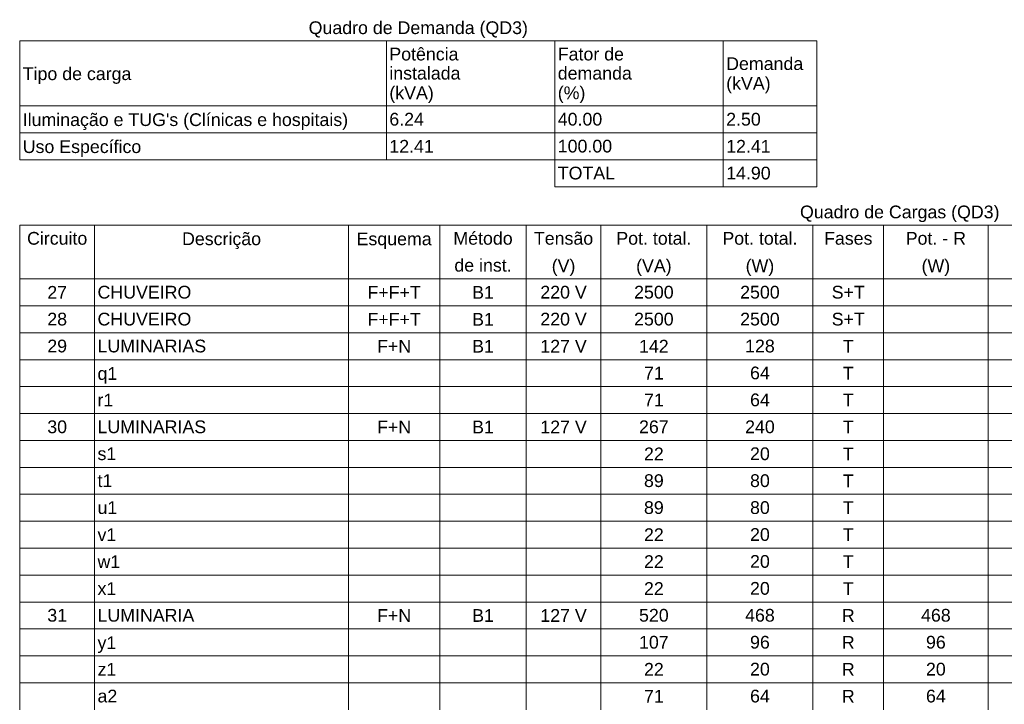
# Model space of a CAD drawing. Header units: feet. Extents: x -18 to 1038, y -110 to 48.
# Tile 118 of 199: x 791.01 to 799.53, y -74.47 to -68.56. Entities that reach past the tile are written whole.
import ezdxf

# ---------------------------------------------------------------- set-up
doc = ezdxf.new("R2010")
doc.units = ezdxf.units.FT
doc.header["$MEASUREMENT"] = 0
doc.layers.add('DI-Tabelas', color=7, linetype='Continuous', lineweight=5)
doc.styles.add('Arial', font='arial.ttf')

msp = doc.modelspace()

# ---------------------------------------------------------------- linework, layer by layer
at = {"layer": 'DI-Tabelas'}
for p, q in [((797.9051, -68.7387), (791.0156, -68.7387)), ((791.0156, -69.3013), (791.0156, -68.7387)), ((794.1852, -68.7387), (794.1852, -69.3013)), ((795.6413, -68.7387), (795.6413, -69.3013)), ((797.0973, -68.7387), (797.0973, -69.3013)), ((797.9051, -68.7387), (797.9051, -69.3013)), ((794.1852, -69.3013), (791.0156, -69.3013)), ((791.0156, -69.5339), (791.0156, -69.3013)), ((791.0156, -69.3013), (794.1852, -69.3013)), ((795.6413, -69.3013), (794.1852, -69.3013)), ((794.1852, -69.3013), (794.1852, -69.5339)), ((794.1852, -69.3013), (795.6413, -69.3013)), ((797.0973, -69.3013), (795.6413, -69.3013)), ((795.6413, -69.3013), (795.6413, -69.5339)), ((795.6413, -69.3013), (797.0973, -69.3013)), ((797.9051, -69.3013), (797.0973, -69.3013)), ((797.0973, -69.3013), (797.0973, -69.5339)), ((797.0973, -69.3013), (797.9051, -69.3013)), ((797.9051, -69.3013), (797.9051, -69.5339)), ((794.1852, -69.5339), (791.0156, -69.5339)), ((791.0156, -69.7665), (791.0156, -69.5339)), ((795.6413, -69.5339), (794.1852, -69.5339)), ((794.1852, -69.5339), (794.1852, -69.7665)), ((797.0973, -69.5339), (795.6413, -69.5339)), ((795.6413, -69.5339), (795.6413, -69.7665)), ((797.9051, -69.5339), (797.0973, -69.5339)), ((797.0973, -69.5339), (797.0973, -69.7665)), ((797.9051, -69.5339), (797.9051, -69.7665)), ((794.1852, -69.7665), (791.0156, -69.7665)), ((795.6413, -69.7665), (794.1852, -69.7665)), ((797.0973, -69.7665), (795.6413, -69.7665)), ((795.6413, -69.7665), (795.6413, -69.9991)), ((797.9051, -69.7665), (797.0973, -69.7665)), ((797.0973, -69.7665), (797.0973, -69.9991)), ((797.9051, -69.7665), (797.9051, -69.9991)), ((797.0973, -69.9991), (795.6413, -69.9991)), ((797.9051, -69.9991), (797.0973, -69.9991)), ((806.2313, -70.3304), (791.0144, -70.3304)), ((791.0144, -70.563), (791.0144, -70.3304)), ((791.6623, -70.3304), (791.6623, -70.563)), ((793.857, -70.3304), (793.857, -70.563)), ((794.6461, -70.3304), (794.6461, -70.563)), ((795.394, -70.3304), (795.394, -70.563)), ((796.0387, -70.3304), (796.0387, -70.563)), ((796.9556, -70.3304), (796.9556, -70.563)), ((797.8725, -70.3304), (797.8725, -70.563)), ((798.4831, -70.3304), (798.4831, -70.563)), ((799.3871, -70.3304), (799.3871, -70.563)), ((791.0144, -70.7956), (791.0144, -70.563)), ((791.6623, -70.563), (791.6623, -70.7956)), ((793.857, -70.563), (793.857, -70.7956)), ((794.6461, -70.563), (794.6461, -70.7956)), ((795.394, -70.563), (795.394, -70.7956)), ((796.0387, -70.563), (796.0387, -70.7956)), ((796.9556, -70.563), (796.9556, -70.7956)), ((797.8725, -70.563), (797.8725, -70.7956)), ((798.4831, -70.563), (798.4831, -70.7956)), ((799.3871, -70.563), (799.3871, -70.7956)), ((791.6623, -70.7956), (791.0144, -70.7956)), ((791.0144, -71.0282), (791.0144, -70.7956)), ((791.0144, -70.7956), (791.6623, -70.7956)), ((793.857, -70.7956), (791.6623, -70.7956)), ((791.6623, -70.7956), (791.6623, -71.0282)), ((791.6623, -70.7956), (793.857, -70.7956)), ((794.6461, -70.7956), (793.857, -70.7956)), ((793.857, -70.7956), (793.857, -71.0282)), ((793.857, -70.7956), (794.6461, -70.7956)), ((795.394, -70.7956), (794.6461, -70.7956)), ((794.6461, -70.7956), (794.6461, -71.0282)), ((794.6461, -70.7956), (795.394, -70.7956)), ((796.0387, -70.7956), (795.394, -70.7956)), ((795.394, -70.7956), (795.394, -71.0282)), ((795.394, -70.7956), (796.0387, -70.7956)), ((796.9556, -70.7956), (796.0387, -70.7956)), ((796.0387, -70.7956), (796.0387, -71.0282)), ((796.0387, -70.7956), (796.9556, -70.7956)), ((797.8725, -70.7956), (796.9556, -70.7956)), ((796.9556, -70.7956), (796.9556, -71.0282)), ((796.9556, -70.7956), (797.8725, -70.7956)), ((798.4831, -70.7956), (797.8725, -70.7956)), ((797.8725, -70.7956), (797.8725, -71.0282)), ((797.8725, -70.7956), (798.4831, -70.7956)), ((799.3871, -70.7956), (798.4831, -70.7956)), ((798.4831, -70.7956), (798.4831, -71.0282)), ((798.4831, -70.7956), (799.3871, -70.7956)), ((800.2817, -70.7956), (799.3871, -70.7956)), ((799.3871, -70.7956), (799.3871, -71.0282)), ((799.3871, -70.7956), (800.2817, -70.7956)), ((791.6623, -71.0282), (791.0144, -71.0282)), ((791.0144, -71.2608), (791.0144, -71.0282)), ((793.857, -71.0282), (791.6623, -71.0282)), ((791.6623, -71.0282), (791.6623, -71.2608)), ((794.6461, -71.0282), (793.857, -71.0282)), ((793.857, -71.0282), (793.857, -71.2608)), ((795.394, -71.0282), (794.6461, -71.0282)), ((794.6461, -71.0282), (794.6461, -71.2608)), ((796.0387, -71.0282), (795.394, -71.0282)), ((795.394, -71.0282), (795.394, -71.2608)), ((796.9556, -71.0282), (796.0387, -71.0282)), ((796.0387, -71.0282), (796.0387, -71.2608)), ((797.8725, -71.0282), (796.9556, -71.0282)), ((796.9556, -71.0282), (796.9556, -71.2608)), ((798.4831, -71.0282), (797.8725, -71.0282)), ((797.8725, -71.0282), (797.8725, -71.2608)), ((799.3871, -71.0282), (798.4831, -71.0282)), ((798.4831, -71.0282), (798.4831, -71.2608)), ((800.2817, -71.0282), (799.3871, -71.0282)), ((799.3871, -71.0282), (799.3871, -71.2608)), ((791.6623, -71.2608), (791.0144, -71.2608)), ((791.0144, -71.4934), (791.0144, -71.2608)), ((793.857, -71.2608), (791.6623, -71.2608)), ((791.6623, -71.2608), (791.6623, -71.4934)), ((794.6461, -71.2608), (793.857, -71.2608)), ((793.857, -71.2608), (793.857, -71.4934)), ((795.394, -71.2608), (794.6461, -71.2608)), ((794.6461, -71.2608), (794.6461, -71.4934)), ((796.0387, -71.2608), (795.394, -71.2608)), ((795.394, -71.2608), (795.394, -71.4934)), ((796.9556, -71.2608), (796.0387, -71.2608)), ((796.0387, -71.2608), (796.0387, -71.4934)), ((797.8725, -71.2608), (796.9556, -71.2608)), ((796.9556, -71.2608), (796.9556, -71.4934)), ((798.4831, -71.2608), (797.8725, -71.2608)), ((797.8725, -71.2608), (797.8725, -71.4934)), ((799.3871, -71.2608), (798.4831, -71.2608)), ((798.4831, -71.2608), (798.4831, -71.4934)), ((800.2817, -71.2608), (799.3871, -71.2608)), ((799.3871, -71.2608), (799.3871, -71.4934)), ((791.6623, -71.4934), (791.0144, -71.4934)), ((791.0144, -71.726), (791.0144, -71.4934)), ((793.857, -71.4934), (791.6623, -71.4934)), ((791.6623, -71.4934), (791.6623, -71.726)), ((794.6461, -71.4934), (793.857, -71.4934)), ((793.857, -71.4934), (793.857, -71.726)), ((795.394, -71.4934), (794.6461, -71.4934)), ((794.6461, -71.4934), (794.6461, -71.726)), ((796.0387, -71.4934), (795.394, -71.4934)), ((795.394, -71.4934), (795.394, -71.726)), ((796.9556, -71.4934), (796.0387, -71.4934)), ((796.0387, -71.4934), (796.0387, -71.726)), ((797.8725, -71.4934), (796.9556, -71.4934)), ((796.9556, -71.4934), (796.9556, -71.726)), ((798.4831, -71.4934), (797.8725, -71.4934)), ((797.8725, -71.4934), (797.8725, -71.726)), ((799.3871, -71.4934), (798.4831, -71.4934)), ((798.4831, -71.4934), (798.4831, -71.726)), ((800.2817, -71.4934), (799.3871, -71.4934)), ((799.3871, -71.4934), (799.3871, -71.726)), ((791.6623, -71.726), (791.0144, -71.726)), ((791.0144, -71.9586), (791.0144, -71.726)), ((793.857, -71.726), (791.6623, -71.726)), ((791.6623, -71.726), (791.6623, -71.9586)), ((794.6461, -71.726), (793.857, -71.726)), ((793.857, -71.726), (793.857, -71.9586)), ((795.394, -71.726), (794.6461, -71.726)), ((794.6461, -71.726), (794.6461, -71.9586)), ((796.0387, -71.726), (795.394, -71.726)), ((795.394, -71.726), (795.394, -71.9586)), ((796.9556, -71.726), (796.0387, -71.726)), ((796.0387, -71.726), (796.0387, -71.9586)), ((797.8725, -71.726), (796.9556, -71.726)), ((796.9556, -71.726), (796.9556, -71.9586)), ((798.4831, -71.726), (797.8725, -71.726)), ((797.8725, -71.726), (797.8725, -71.9586)), ((799.3871, -71.726), (798.4831, -71.726)), ((798.4831, -71.726), (798.4831, -71.9586)), ((800.2817, -71.726), (799.3871, -71.726)), ((799.3871, -71.726), (799.3871, -71.9586)), ((791.6623, -71.9586), (791.0144, -71.9586)), ((791.0144, -72.1912), (791.0144, -71.9586)), ((793.857, -71.9586), (791.6623, -71.9586)), ((791.6623, -71.9586), (791.6623, -72.1912)), ((794.6461, -71.9586), (793.857, -71.9586)), ((793.857, -71.9586), (793.857, -72.1912)), ((795.394, -71.9586), (794.6461, -71.9586)), ((794.6461, -71.9586), (794.6461, -72.1912)), ((796.0387, -71.9586), (795.394, -71.9586)), ((795.394, -71.9586), (795.394, -72.1912)), ((796.9556, -71.9586), (796.0387, -71.9586)), ((796.0387, -71.9586), (796.0387, -72.1912)), ((797.8725, -71.9586), (796.9556, -71.9586)), ((796.9556, -71.9586), (796.9556, -72.1912)), ((798.4831, -71.9586), (797.8725, -71.9586)), ((797.8725, -71.9586), (797.8725, -72.1912)), ((799.3871, -71.9586), (798.4831, -71.9586)), ((798.4831, -71.9586), (798.4831, -72.1912)), ((800.2817, -71.9586), (799.3871, -71.9586)), ((799.3871, -71.9586), (799.3871, -72.1912)), ((791.6623, -72.1912), (791.0144, -72.1912)), ((791.0144, -72.4238), (791.0144, -72.1912)), ((793.857, -72.1912), (791.6623, -72.1912)), ((791.6623, -72.1912), (791.6623, -72.4238)), ((794.6461, -72.1912), (793.857, -72.1912)), ((793.857, -72.1912), (793.857, -72.4238)), ((795.394, -72.1912), (794.6461, -72.1912)), ((794.6461, -72.1912), (794.6461, -72.4238)), ((796.0387, -72.1912), (795.394, -72.1912)), ((795.394, -72.1912), (795.394, -72.4238)), ((796.9556, -72.1912), (796.0387, -72.1912)), ((796.0387, -72.1912), (796.0387, -72.4238)), ((797.8725, -72.1912), (796.9556, -72.1912)), ((796.9556, -72.1912), (796.9556, -72.4238)), ((798.4831, -72.1912), (797.8725, -72.1912)), ((797.8725, -72.1912), (797.8725, -72.4238)), ((799.3871, -72.1912), (798.4831, -72.1912)), ((798.4831, -72.1912), (798.4831, -72.4238)), ((800.2817, -72.1912), (799.3871, -72.1912)), ((799.3871, -72.1912), (799.3871, -72.4238)), ((791.6623, -72.4238), (791.0144, -72.4238)), ((791.0144, -72.6564), (791.0144, -72.4238)), ((793.857, -72.4238), (791.6623, -72.4238)), ((791.6623, -72.4238), (791.6623, -72.6564)), ((794.6461, -72.4238), (793.857, -72.4238)), ((793.857, -72.4238), (793.857, -72.6564)), ((795.394, -72.4238), (794.6461, -72.4238)), ((794.6461, -72.4238), (794.6461, -72.6564)), ((796.0387, -72.4238), (795.394, -72.4238)), ((795.394, -72.4238), (795.394, -72.6564)), ((796.9556, -72.4238), (796.0387, -72.4238)), ((796.0387, -72.4238), (796.0387, -72.6564)), ((797.8725, -72.4238), (796.9556, -72.4238)), ((796.9556, -72.4238), (796.9556, -72.6564)), ((798.4831, -72.4238), (797.8725, -72.4238)), ((797.8725, -72.4238), (797.8725, -72.6564)), ((799.3871, -72.4238), (798.4831, -72.4238)), ((798.4831, -72.4238), (798.4831, -72.6564)), ((800.2817, -72.4238), (799.3871, -72.4238)), ((799.3871, -72.4238), (799.3871, -72.6564)), ((791.6623, -72.6564), (791.0144, -72.6564)), ((791.0144, -72.889), (791.0144, -72.6564)), ((793.857, -72.6564), (791.6623, -72.6564)), ((791.6623, -72.6564), (791.6623, -72.889)), ((794.6461, -72.6564), (793.857, -72.6564)), ((793.857, -72.6564), (793.857, -72.889)), ((795.394, -72.6564), (794.6461, -72.6564)), ((794.6461, -72.6564), (794.6461, -72.889)), ((796.0387, -72.6564), (795.394, -72.6564)), ((795.394, -72.6564), (795.394, -72.889)), ((796.9556, -72.6564), (796.0387, -72.6564)), ((796.0387, -72.6564), (796.0387, -72.889)), ((797.8725, -72.6564), (796.9556, -72.6564)), ((796.9556, -72.6564), (796.9556, -72.889)), ((798.4831, -72.6564), (797.8725, -72.6564)), ((797.8725, -72.6564), (797.8725, -72.889)), ((799.3871, -72.6564), (798.4831, -72.6564)), ((798.4831, -72.6564), (798.4831, -72.889)), ((800.2817, -72.6564), (799.3871, -72.6564)), ((799.3871, -72.6564), (799.3871, -72.889)), ((791.6623, -72.889), (791.0144, -72.889)), ((791.0144, -73.1216), (791.0144, -72.889)), ((793.857, -72.889), (791.6623, -72.889)), ((791.6623, -72.889), (791.6623, -73.1216)), ((794.6461, -72.889), (793.857, -72.889)), ((793.857, -72.889), (793.857, -73.1216)), ((795.394, -72.889), (794.6461, -72.889)), ((794.6461, -72.889), (794.6461, -73.1216)), ((796.0387, -72.889), (795.394, -72.889)), ((795.394, -72.889), (795.394, -73.1216)), ((796.9556, -72.889), (796.0387, -72.889)), ((796.0387, -72.889), (796.0387, -73.1216)), ((797.8725, -72.889), (796.9556, -72.889)), ((796.9556, -72.889), (796.9556, -73.1216)), ((798.4831, -72.889), (797.8725, -72.889)), ((797.8725, -72.889), (797.8725, -73.1216)), ((799.3871, -72.889), (798.4831, -72.889)), ((798.4831, -72.889), (798.4831, -73.1216)), ((800.2817, -72.889), (799.3871, -72.889)), ((799.3871, -72.889), (799.3871, -73.1216)), ((791.6623, -73.1216), (791.0144, -73.1216)), ((791.0144, -73.3542), (791.0144, -73.1216)), ((793.857, -73.1216), (791.6623, -73.1216)), ((791.6623, -73.1216), (791.6623, -73.3542)), ((794.6461, -73.1216), (793.857, -73.1216)), ((793.857, -73.1216), (793.857, -73.3542)), ((795.394, -73.1216), (794.6461, -73.1216)), ((794.6461, -73.1216), (794.6461, -73.3542)), ((796.0387, -73.1216), (795.394, -73.1216)), ((795.394, -73.1216), (795.394, -73.3542)), ((796.9556, -73.1216), (796.0387, -73.1216)), ((796.0387, -73.1216), (796.0387, -73.3542)), ((797.8725, -73.1216), (796.9556, -73.1216)), ((796.9556, -73.1216), (796.9556, -73.3542)), ((798.4831, -73.1216), (797.8725, -73.1216)), ((797.8725, -73.1216), (797.8725, -73.3542)), ((799.3871, -73.1216), (798.4831, -73.1216)), ((798.4831, -73.1216), (798.4831, -73.3542)), ((800.2817, -73.1216), (799.3871, -73.1216)), ((799.3871, -73.1216), (799.3871, -73.3542)), ((791.6623, -73.3542), (791.0144, -73.3542)), ((791.0144, -73.5868), (791.0144, -73.3542)), ((793.857, -73.3542), (791.6623, -73.3542)), ((791.6623, -73.3542), (791.6623, -73.5868)), ((794.6461, -73.3542), (793.857, -73.3542)), ((793.857, -73.3542), (793.857, -73.5868)), ((795.394, -73.3542), (794.6461, -73.3542)), ((794.6461, -73.3542), (794.6461, -73.5868)), ((796.0387, -73.3542), (795.394, -73.3542)), ((795.394, -73.3542), (795.394, -73.5868)), ((796.9556, -73.3542), (796.0387, -73.3542)), ((796.0387, -73.3542), (796.0387, -73.5868)), ((797.8725, -73.3542), (796.9556, -73.3542)), ((796.9556, -73.3542), (796.9556, -73.5868)), ((798.4831, -73.3542), (797.8725, -73.3542)), ((797.8725, -73.3542), (797.8725, -73.5868)), ((799.3871, -73.3542), (798.4831, -73.3542)), ((798.4831, -73.3542), (798.4831, -73.5868)), ((800.2817, -73.3542), (799.3871, -73.3542)), ((799.3871, -73.3542), (799.3871, -73.5868)), ((791.6623, -73.5868), (791.0144, -73.5868)), ((791.0144, -73.8194), (791.0144, -73.5868)), ((793.857, -73.5868), (791.6623, -73.5868)), ((791.6623, -73.5868), (791.6623, -73.8194)), ((794.6461, -73.5868), (793.857, -73.5868)), ((793.857, -73.5868), (793.857, -73.8194)), ((795.394, -73.5868), (794.6461, -73.5868)), ((794.6461, -73.5868), (794.6461, -73.8194)), ((796.0387, -73.5868), (795.394, -73.5868)), ((795.394, -73.5868), (795.394, -73.8194)), ((796.9556, -73.5868), (796.0387, -73.5868)), ((796.0387, -73.5868), (796.0387, -73.8194)), ((797.8725, -73.5868), (796.9556, -73.5868)), ((796.9556, -73.5868), (796.9556, -73.8194)), ((798.4831, -73.5868), (797.8725, -73.5868)), ((797.8725, -73.5868), (797.8725, -73.8194)), ((799.3871, -73.5868), (798.4831, -73.5868)), ((798.4831, -73.5868), (798.4831, -73.8194)), ((800.2817, -73.5868), (799.3871, -73.5868)), ((799.3871, -73.5868), (799.3871, -73.8194)), ((791.6623, -73.8194), (791.0144, -73.8194)), ((791.0144, -74.052), (791.0144, -73.8194)), ((793.857, -73.8194), (791.6623, -73.8194)), ((791.6623, -73.8194), (791.6623, -74.052)), ((794.6461, -73.8194), (793.857, -73.8194)), ((793.857, -73.8194), (793.857, -74.052)), ((795.394, -73.8194), (794.6461, -73.8194)), ((794.6461, -73.8194), (794.6461, -74.052)), ((796.0387, -73.8194), (795.394, -73.8194)), ((795.394, -73.8194), (795.394, -74.052)), ((796.9556, -73.8194), (796.0387, -73.8194)), ((796.0387, -73.8194), (796.0387, -74.052)), ((797.8725, -73.8194), (796.9556, -73.8194)), ((796.9556, -73.8194), (796.9556, -74.052)), ((798.4831, -73.8194), (797.8725, -73.8194)), ((797.8725, -73.8194), (797.8725, -74.052)), ((799.3871, -73.8194), (798.4831, -73.8194)), ((798.4831, -73.8194), (798.4831, -74.052)), ((800.2817, -73.8194), (799.3871, -73.8194)), ((799.3871, -73.8194), (799.3871, -74.052)), ((791.6623, -74.052), (791.0144, -74.052)), ((791.0144, -74.2846), (791.0144, -74.052)), ((793.857, -74.052), (791.6623, -74.052)), ((791.6623, -74.052), (791.6623, -74.2846)), ((794.6461, -74.052), (793.857, -74.052)), ((793.857, -74.052), (793.857, -74.2846)), ((795.394, -74.052), (794.6461, -74.052)), ((794.6461, -74.052), (794.6461, -74.2846)), ((796.0387, -74.052), (795.394, -74.052)), ((795.394, -74.052), (795.394, -74.2846)), ((796.9556, -74.052), (796.0387, -74.052)), ((796.0387, -74.052), (796.0387, -74.2846)), ((797.8725, -74.052), (796.9556, -74.052)), ((796.9556, -74.052), (796.9556, -74.2846)), ((798.4831, -74.052), (797.8725, -74.052)), ((797.8725, -74.052), (797.8725, -74.2846)), ((799.3871, -74.052), (798.4831, -74.052)), ((798.4831, -74.052), (798.4831, -74.2846)), ((800.2817, -74.052), (799.3871, -74.052)), ((799.3871, -74.052), (799.3871, -74.2846)), ((791.6623, -74.2846), (791.0144, -74.2846)), ((791.0144, -74.5172), (791.0144, -74.2846)), ((793.857, -74.2846), (791.6623, -74.2846)), ((791.6623, -74.2846), (791.6623, -74.5172)), ((794.6461, -74.2846), (793.857, -74.2846)), ((793.857, -74.2846), (793.857, -74.5172)), ((795.394, -74.2846), (794.6461, -74.2846)), ((794.6461, -74.2846), (794.6461, -74.5172)), ((796.0387, -74.2846), (795.394, -74.2846)), ((795.394, -74.2846), (795.394, -74.5172)), ((796.9556, -74.2846), (796.0387, -74.2846)), ((796.0387, -74.2846), (796.0387, -74.5172)), ((797.8725, -74.2846), (796.9556, -74.2846)), ((796.9556, -74.2846), (796.9556, -74.5172)), ((798.4831, -74.2846), (797.8725, -74.2846)), ((797.8725, -74.2846), (797.8725, -74.5172)), ((799.3871, -74.2846), (798.4831, -74.2846)), ((798.4831, -74.2846), (798.4831, -74.5172)), ((800.2817, -74.2846), (799.3871, -74.2846)), ((799.3871, -74.2846), (799.3871, -74.5172))]:
    msp.add_line(p, q, dxfattribs=at)

# ---------------------------------------------------------------- texts
at = {"layer": 'DI-Tabelas', "char_height": 0.11, "line_spacing_factor": 0.6, "style": 'Arial'}
for s, insert, width, attachment_point in [('Quadro de Demanda (QD3)', (794.4604, -68.7137), 3.791646, 8), ('Potência', (794.2102, -68.91), 1.195915, 7), ('Fator de', (795.6663, -68.91), 1.144268, 7), ('Demanda', (797.1223, -68.9925), 1.332409, 7), ('instalada', (794.2102, -69.075), 1.229954, 7), ('demanda', (795.6663, -69.075), 1.281265, 7), ('Tipo de carga', (791.0406, -69.1113), 1.878887, 7), ('(kVA)', (794.2102, -69.2763), 0.768491, 7), ('(%)', (795.6663, -69.2763), 0.477896, 7), ('(kVA)', (797.1223, -69.1938), 0.768491, 7), ("Iluminação e TUG's (Clínicas e hospitais)", (791.0406, -69.5089), 5.626433, 7), ('6.24', (794.2102, -69.4726), 0.597957, 7), ('40.00', (795.6663, -69.4726), 0.768826, 7), ('2.50', (797.1223, -69.4726), 0.597957, 7), ('Uso Específico', (791.0406, -69.7415), 2.049924, 7), ('12.41', (794.2102, -69.7052), 0.768826, 7), ('100.00', (795.6663, -69.7052), 0.939695, 7), ('12.41', (797.1223, -69.7052), 0.768826, 7), ('TOTAL', (795.6663, -69.9378), 0.990671, 7), ('14.90', (797.1223, -69.9378), 0.768826, 7), ('Quadro de Cargas (QD3)', (798.6229, -70.3054), 3.449909, 8), ('Circuito', (791.3384, -70.5017), 1.041646, 8), ('Descrição', (792.7596, -70.538), 1.366448, 8), ('Esquema', (794.2515, -70.538), 1.298369, 8), ('Método', (795.02, -70.5017), 1.024878, 8), ('Tensão', (795.7163, -70.5017), 1.025046, 8), ('Pot. total.', (796.4971, -70.5017), 1.298034, 8), ('Pot. total.', (797.4141, -70.5017), 1.298034, 8), ('Fases', (798.1778, -70.5017), 0.837073, 8), ('Pot. - R', (798.9351, -70.5017), 1.041646, 8), ('de inst.', (795.02, -70.7343), 0.990671, 8), ('(V)', (795.7163, -70.7706), 0.409649, 8), ('(VA)', (796.4971, -70.7706), 0.614726, 8), ('(W)', (797.4141, -70.7706), 0.494665, 8), ('(W)', (798.9351, -70.7706), 0.494665, 8), ('27', (791.3384, -70.9669), 0.341738, 8), ('CHUVEIRO', (791.6873, -70.9669), 1.622668, 7), ('F+F+T', (794.2515, -70.9669), 0.922256, 8), ('B1', (795.02, -70.9669), 0.375945, 8), ('220 V', (795.7163, -70.9669), 0.803034, 8), ('2500', (796.4971, -70.9669), 0.683476, 8), ('2500', (797.4141, -70.9669), 0.683476, 8), ('S+T', (798.1778, -70.9669), 0.572302, 8), ('28', (791.3384, -71.1995), 0.341738, 8), ('CHUVEIRO', (791.6873, -71.1995), 1.622668, 7), ('F+F+T', (794.2515, -71.1995), 0.922256, 8), ('B1', (795.02, -71.1995), 0.375945, 8), ('220 V', (795.7163, -71.1995), 0.803034, 8), ('2500', (796.4971, -71.1995), 0.683476, 8), ('2500', (797.4141, -71.1995), 0.683476, 8), ('S+T', (798.1778, -71.1995), 0.572302, 8), ('29', (791.3384, -71.4321), 0.341738, 8), ('LUMINARIAS', (791.6873, -71.4321), 1.878887, 7), ('F+N', (794.2515, -71.4321), 0.589238, 8), ('B1', (795.02, -71.4321), 0.375945, 8), ('127 V', (795.7163, -71.4321), 0.803034, 8), ('142', (796.4971, -71.4321), 0.512607, 8), ('128', (797.4141, -71.4321), 0.512607, 8), ('T', (798.1778, -71.4321), 0.187805, 8), ('q1', (791.6873, -71.701), 0.341738, 7), ('71', (796.4971, -71.6647), 0.341738, 8), ('64', (797.4141, -71.6647), 0.341738, 8), ('T', (798.1778, -71.6647), 0.187805, 8), ('r1', (791.6873, -71.8973), 0.273155, 7), ('71', (796.4971, -71.8973), 0.341738, 8), ('64', (797.4141, -71.8973), 0.341738, 8), ('T', (798.1778, -71.8973), 0.187805, 8), ('30', (791.3384, -72.1299), 0.341738, 8), ('LUMINARIAS', (791.6873, -72.1299), 1.878887, 7), ('F+N', (794.2515, -72.1299), 0.589238, 8), ('B1', (795.02, -72.1299), 0.375945, 8), ('127 V', (795.7163, -72.1299), 0.803034, 8), ('267', (796.4971, -72.1299), 0.512607, 8), ('240', (797.4141, -72.1299), 0.512607, 8), ('T', (798.1778, -72.1299), 0.187805, 8), ('s1', (791.6873, -72.3625), 0.324634, 7), ('22', (796.4971, -72.3625), 0.341738, 8), ('20', (797.4141, -72.3625), 0.341738, 8), ('T', (798.1778, -72.3625), 0.187805, 8), ('t1', (791.6873, -72.5951), 0.25622, 7), ('89', (796.4971, -72.5951), 0.341738, 8), ('80', (797.4141, -72.5951), 0.341738, 8), ('T', (798.1778, -72.5951), 0.187805, 8), ('u1', (791.6873, -72.8277), 0.341738, 7), ('89', (796.4971, -72.8277), 0.341738, 8), ('80', (797.4141, -72.8277), 0.341738, 8), ('T', (798.1778, -72.8277), 0.187805, 8), ('v1', (791.6873, -73.0603), 0.324634, 7), ('22', (796.4971, -73.0603), 0.341738, 8), ('20', (797.4141, -73.0603), 0.341738, 8), ('T', (798.1778, -73.0603), 0.187805, 8), ('w1', (791.6873, -73.2929), 0.392881, 7), ('22', (796.4971, -73.2929), 0.341738, 8), ('20', (797.4141, -73.2929), 0.341738, 8), ('T', (798.1778, -73.2929), 0.187805, 8), ('x1', (791.6873, -73.5255), 0.324634, 7), ('22', (796.4971, -73.5255), 0.341738, 8), ('20', (797.4141, -73.5255), 0.341738, 8), ('T', (798.1778, -73.5255), 0.187805, 8), ('31', (791.3384, -73.7581), 0.341738, 8), ('LUMINARIA', (791.6873, -73.7581), 1.673811, 7), ('F+N', (794.2515, -73.7581), 0.589238, 8), ('B1', (795.02, -73.7581), 0.375945, 8), ('127 V', (795.7163, -73.7581), 0.803034, 8), ('520', (796.4971, -73.7581), 0.512607, 8), ('468', (797.4141, -73.7581), 0.512607, 8), ('R', (798.1778, -73.7581), 0.222012, 8), ('468', (798.9351, -73.7581), 0.512607, 8), ('y1', (791.6873, -74.027), 0.324634, 7), ('107', (796.4971, -73.9907), 0.512607, 8), ('96', (797.4141, -73.9907), 0.341738, 8), ('R', (798.1778, -73.9907), 0.222012, 8), ('96', (798.9351, -73.9907), 0.341738, 8), ('z1', (791.6873, -74.2233), 0.324634, 7), ('22', (796.4971, -74.2233), 0.341738, 8), ('20', (797.4141, -74.2233), 0.341738, 8), ('R', (798.1778, -74.2233), 0.222012, 8), ('20', (798.9351, -74.2233), 0.341738, 8), ('a2', (791.6873, -74.4559), 0.341738, 7), ('71', (796.4971, -74.4559), 0.341738, 8), ('64', (797.4141, -74.4559), 0.341738, 8), ('R', (798.1778, -74.4559), 0.222012, 8), ('64', (798.9351, -74.4559), 0.341738, 8)]:
    msp.add_mtext(s, dxfattribs=dict(at, insert=insert, width=width, attachment_point=attachment_point))

doc.saveas('drawing.dxf')
